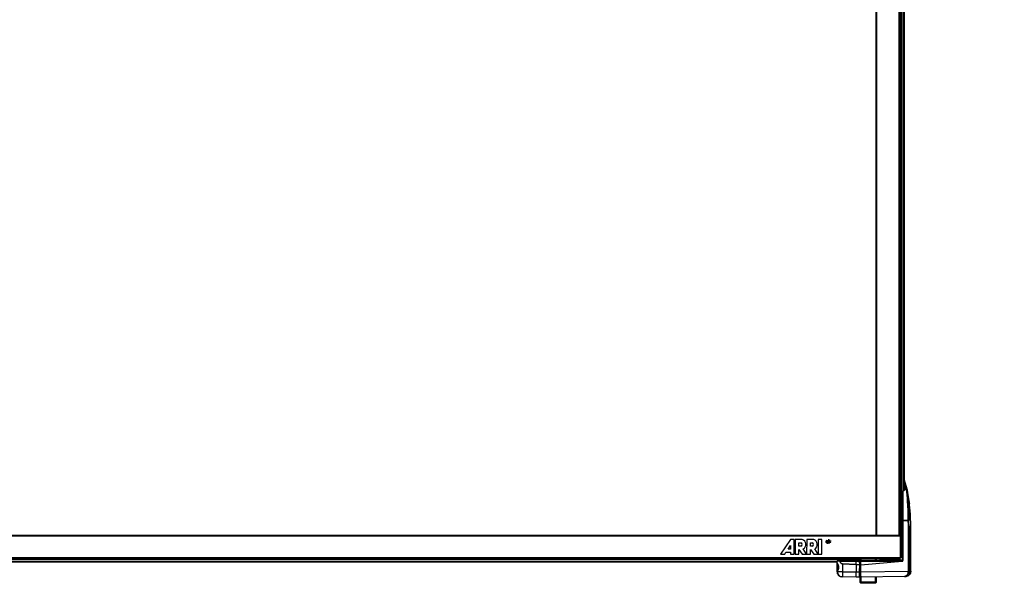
# Model space of a CAD drawing. Header units: millimetres. Extents: x -380.3 to -282.2, y 263.5 to 326.7.
# Tile 10 of 11: x -331.2 to -282.2, y 263.5 to 291.6. Entities that reach past the tile are written whole.
import ezdxf

# ---------------------------------------------------------------- set-up
doc = ezdxf.new("R2010")
doc.units = ezdxf.units.MM

# ---------------------------------------------------------------- blocks, each defined once
blk = doc.blocks.new('Abdeckung-1__1', base_point=(-4358.13, 3957.47))
at = {"color": 7, "linetype": 'Continuous'}
for p, q in [((-4341.13, 3970.97), (-4341.13, 3970.52)), ((-4341.13, 3970.52), (-4341.13, 3969.21)), ((-4358.13, 3968.16), (-4358.13, 3969.43)), ((-4358.13, 3968.6), (-4358.13, 3968.97)), ((-4358.03, 3967.83), (-4358.13, 3968.16)), ((-4358.13, 3961.78), (-4358.13, 3968.16)), ((-4358.13, 3968.16), (-4358.03, 3967.83)), ((-4357.96, 3967.6), (-4358.03, 3967.83)), ((-4357.83, 3967.09), (-4357.96, 3967.6)), ((-4357.92, 3962.43), (-4357.57, 3963.09)), ((-4357.83, 3969.73), (-4356.25, 3969.75)), ((-4357.63, 3966.99), (-4357.83, 3967.09)), ((-4357.35, 3966.29), (-4357.63, 3966.99)), ((-4357.57, 3963.09), (-4357.55, 3963.31)), ((-4357.55, 3963.31), (-4357.27, 3963.89)), ((-4357.27, 3966.05), (-4357.35, 3966.29)), ((-4357.17, 3964.97), (-4357.27, 3966.05)), ((-4357.27, 3963.89), (-4357.17, 3964.97)), ((-4356.25, 3969.75), (-4344.13, 3969.97)), ((-4344.13, 3969.97), (-4341.42, 3969.92)), ((-4344.13, 3967.07), (-4344.13, 3969.46)), ((-4341.13, 3969.62), (-4341.13, 3969.21)), ((-4341.13, 3969.21), (-4341.13, 3966.74)), ((-4341.13, 3969.21), (-4340.53, 3969.15)), ((-4341.13, 3966.74), (-4341.13, 3961.52)), ((-4357.98, 3962.23), (-4358.13, 3961.78)), ((-4358.13, 3961.78), (-4358.05, 3962.08)), ((-4358.13, 3961.65), (-4358.13, 3961.78)), ((-4358.07, 3960.97), (-4358.11, 3961.42)), ((-4357.98, 3960.59), (-4358.07, 3960.97)), ((-4358.05, 3962.08), (-4357.98, 3962.23)), ((-4357.86, 3960.13), (-4357.98, 3960.59)), ((-4357.78, 3959.94), (-4357.86, 3960.13)), ((-4357.58, 3959.53), (-4357.78, 3959.94)), ((-4357.02, 3958.89), (-4357.58, 3959.53)), ((-4357.02, 3958.89), (-4357.35, 3959.3)), ((-4356.58, 3958.51), (-4357.02, 3958.89)), ((-4356.41, 3958.36), (-4356.58, 3958.51)), ((-4356.07, 3958.1), (-4356.41, 3958.36)), ((-4355.91, 3958.07), (-4356.41, 3958.36)), ((-4355.7, 3957.92), (-4355.91, 3958.07)), ((-4355.33, 3957.82), (-4355.7, 3957.92)), ((-4354.73, 3957.71), (-4355.33, 3957.82)), ((-4354.5, 3957.66), (-4354.97, 3957.71)), ((-4354.35, 3957.65), (-4354.5, 3957.66)), ((-4354.21, 3957.75), (-4354.35, 3957.65)), ((-4344.13, 3957.47), (-4354.21, 3957.75)), ((-4344.13, 3957.47), (-4344.13, 3961.47)), ((-4341.42, 3957.52), (-4344.13, 3957.47)), ((-4341.13, 3961.52), (-4341.13, 3957.82)), ((-4341.13, 3958.31), (-4340.53, 3958.36))]:
    blk.add_line(p, q, dxfattribs=at)
at = {"color": 1, "linetype": 'Continuous'}
for p, q in [((-4356.39, 3969.46), (-4358.13, 3969.43)), ((-4358.03, 3967.83), (-4357.78, 3967.3)), ((-4357.78, 3967.3), (-4357.83, 3967.09)), ((-4357.83, 3967.09), (-4357.83, 3962.85)), ((-4357.78, 3967.3), (-4357.63, 3966.99)), ((-4357.63, 3962.95), (-4357.78, 3962.64)), ((-4357.63, 3966.99), (-4357.57, 3966.85)), ((-4357.57, 3963.09), (-4357.63, 3962.95)), ((-4357.57, 3966.85), (-4357.35, 3966.29)), ((-4357.35, 3963.65), (-4357.57, 3963.09)), ((-4357.35, 3966.29), (-4357.27, 3966.05)), ((-4357.27, 3963.89), (-4357.35, 3963.65)), ((-4357.27, 3966.05), (-4357.19, 3965.7)), ((-4357.18, 3964.29), (-4357.27, 3963.89)), ((-4357.19, 3965.7), (-4357.18, 3964.29)), ((-4356.13, 3968.93), (-4356.39, 3969.46)), ((-4355.01, 3969.5), (-4356.22, 3969.49)), ((-4356.22, 3969.49), (-4344.13, 3969.46)), ((-4356.22, 3969.49), (-4355.73, 3968.59)), ((-4355.73, 3968.59), (-4356.13, 3968.93)), ((-4354.82, 3967.51), (-4355.73, 3968.59)), ((-4355.73, 3968.59), (-4354.46, 3967.47)), ((-4344.13, 3969.68), (-4355.01, 3969.5)), ((-4354.46, 3967.47), (-4354.82, 3967.51)), ((-4354.19, 3967.43), (-4354.46, 3967.47)), ((-4354.46, 3967.47), (-4354.19, 3967.43)), ((-4354.19, 3967.43), (-4354.2, 3961.65)), ((-4354.19, 3967.43), (-4344.13, 3967.07)), ((-4344.13, 3967.07), (-4354.19, 3967.43)), ((-4341.41, 3969.63), (-4344.13, 3969.68)), ((-4344.13, 3969.46), (-4341.41, 3969.41)), ((-4344.13, 3967.07), (-4341.3, 3966.82)), ((-4341.3, 3966.82), (-4344.13, 3967.07)), ((-4344.13, 3967.07), (-4344.13, 3961.47)), ((-4341.42, 3961.52), (-4341.3, 3966.82)), ((-4341.41, 3969.41), (-4341.41, 3969.63)), ((-4341.3, 3966.82), (-4341.41, 3969.41)), ((-4341.13, 3966.74), (-4341.3, 3966.82)), ((-4340.53, 3965.67), (-4341.13, 3965.72)), ((-4358.13, 3961.65), (-4358.07, 3960.97)), ((-4354.2, 3961.65), (-4358.13, 3961.65)), ((-4357.78, 3962.64), (-4357.98, 3962.23)), ((-4357.83, 3962.85), (-4357.78, 3962.64)), ((-4354.2, 3961.65), (-4344.13, 3961.47)), ((-4344.13, 3961.47), (-4341.42, 3961.52)), ((-4341.42, 3958.17), (-4341.42, 3961.52)), ((-4341.13, 3961.52), (-4341.42, 3961.52)), ((-4341.42, 3957.52), (-4341.42, 3958.17)), ((-4340.53, 3961.53), (-4341.13, 3961.52))]:
    blk.add_line(p, q, dxfattribs=at)
at = {"color": 7, "linetype": 'Continuous'}
for centre, radius, start, end in [((-4357.83, 3969.43), 0.3, 91, 180), ((-4341.41, 3969.63), 0.288, 357.70624, 91.29376), ((-4354.21, 3961.66), 3.91, 180.25302, 270.01248), ((-4341.43, 3957.82), 0.3, 271, 0)]:
    blk.add_arc(centre, radius, start, end, dxfattribs=at)
at = {"color": 1, "linetype": 'Continuous'}
for points in [[(-4356.25, 3969.75), (-4356.26, 3969.75), (-4356.31, 3969.68), (-4356.37, 3969.54), (-4356.39, 3969.46)], [(-4356.22, 3969.49), (-4356.36, 3969.57), (-4356.39, 3969.46)], [(-4356.22, 3969.49), (-4356.24, 3969.48), (-4356.39, 3969.46)], [(-4356.25, 3969.75), (-4356.23, 3969.62), (-4356.22, 3969.49)], [(-4341.41, 3969.63), (-4341.41, 3969.72), (-4341.42, 3969.85), (-4341.42, 3969.91), (-4341.42, 3969.92)], [(-4341.13, 3969.62), (-4341.13, 3969.62), (-4341.19, 3969.63), (-4341.33, 3969.63), (-4341.41, 3969.63)], [(-4341.21, 3969.39), (-4341.31, 3969.4), (-4341.41, 3969.41)], [(-4341.13, 3966.74), (-4341.14, 3966.74), (-4341.21, 3966.78), (-4341.29, 3966.81), (-4341.3, 3966.82)], [(-4354.2, 3961.65), (-4354.21, 3960.87), (-4354.22, 3960.12), (-4354.22, 3959.42), (-4354.23, 3958.82), (-4354.22, 3958.32), (-4354.22, 3957.95), (-4354.21, 3957.77), (-4354.21, 3957.75)]]:
    blk.add_spline(points, degree=3, dxfattribs=at)
at = {"color": 7, "linetype": 'Continuous'}
blk.add_spline([(-4344.13, 3969.68), (-4344.13, 3969.69), (-4344.13, 3969.82), (-4344.13, 3969.95), (-4344.13, 3969.97)], degree=3, dxfattribs=at)
blk = doc.blocks.new('Griff-1__2', base_point=(-4340.53, 3957.53))
at = {"color": 7, "linetype": 'Continuous'}
for p, q in [((-4308.13, 4030.19), (-4306, 4022.83)), ((-4309.13, 4022.06), (-4309.13, 3999.78)), ((-4308.67, 4022.29), (-4308.93, 4022.24)), ((-4308.67, 4022.29), (-4308.08, 4022.3)), ((-4307.82, 4022.34), (-4308.08, 4022.3)), ((-4308.04, 4026.84), (-4307.91, 4026.69)), ((-4307.91, 4026.69), (-4307.63, 4025.97)), ((-4307.63, 4023.19), (-4307.63, 4025.97)), ((-4307.63, 4022.51), (-4307.63, 4023.19)), ((-4305.86, 4022.05), (-4306, 4022.83)), ((-4305.86, 4022.05), (-4305.67, 4020.73)), ((-4305.86, 4022.05), (-4305.79, 4021.55)), ((-4305.67, 4020.73), (-4304.71, 4014.64)), ((-4304.71, 4014.64), (-4304.52, 4013.81)), ((-4304.52, 4013.81), (-4304.42, 4013.34)), ((-4304.42, 4013.34), (-4304.3, 4012.65)), ((-4304.37, 4013.06), (-4304.42, 4013.34)), ((-4304.3, 4012.65), (-4304.37, 4013.06)), ((-4304.23, 4012.23), (-4304.3, 4012.65)), ((-4304.2, 4012.1), (-4304.3, 4012.65)), ((-4304.18, 4011.92), (-4304.23, 4012.23)), ((-4304.1, 4011.38), (-4304.2, 4012.1)), ((-4304.1, 4011.38), (-4304.18, 4011.92)), ((-4303.86, 4009.34), (-4304.1, 4011.38)), ((-4303.67, 4007.21), (-4303.86, 4009.34)), ((-4303.5, 4004.29), (-4303.67, 4007.21)), ((-4309.13, 3999.78), (-4305.11, 3999.85)), ((-4305.11, 3999.85), (-4309.13, 3999.78)), ((-4309.13, 3999.78), (-4309.13, 3970.78)), ((-4303.37, 4001.39), (-4303.5, 4004.29)), ((-4303.3, 3998.39), (-4303.35, 4001.23)), ((-4303.28, 3995.27), (-4303.28, 3998.26)), ((-4303.28, 3962.11), (-4303.28, 3995.27)), ((-4340.53, 3969.98), (-4311.53, 3970.49)), ((-4322.63, 3970.97), (-4322.63, 3970.29)), ((-4311.53, 3970.49), (-4309.62, 3970.52)), ((-4309.41, 3971.97), (-4309.41, 3970.52)), ((-4309.13, 3970.78), (-4309.13, 3971.02)), ((-4309.13, 3970.78), (-4309.13, 3969.99)), ((-4340.53, 3969.84), (-4340.53, 3969.98)), ((-4340.53, 3969.41), (-4340.53, 3969.84)), ((-4340.53, 3966.78), (-4309.58, 3969.49)), ((-4340.53, 3966.78), (-4340.53, 3969.41)), ((-4340.53, 3961.53), (-4340.53, 3966.78)), ((-4340.53, 3957.53), (-4340.53, 3961.53)), ((-4308.01, 3958.1), (-4340.53, 3957.53)), ((-4307.34, 3958.19), (-4308.01, 3958.1)), ((-4308.01, 3958.1), (-4307.49, 3958.17)), ((-4307.2, 3958.11), (-4308.01, 3958.1)), ((-4306.59, 3958.17), (-4307.2, 3958.11)), ((-4307.2, 3958.11), (-4306.59, 3958.17)), ((-4305.7, 3958.44), (-4306.44, 3958.2)), ((-4305.05, 3958.79), (-4305.7, 3958.44)), ((-4304.34, 3959.39), (-4305.05, 3958.79)), ((-4303.57, 3960.61), (-4304.34, 3959.39)), ((-4303.52, 3960.75), (-4303.57, 3960.61)), ((-4303.28, 3962.11), (-4303.52, 3960.75))]:
    blk.add_line(p, q, dxfattribs=at)
at = {"color": 1, "linetype": 'Continuous'}
for p, q in [((-4306.48, 4023.17), (-4308.13, 4028.89)), ((-4307.63, 4023.19), (-4306.48, 4023.17)), ((-4306.35, 4022.43), (-4306.48, 4023.17)), ((-4306.27, 4023.13), (-4306.48, 4023.17)), ((-4306.22, 4021.57), (-4306.35, 4022.43)), ((-4306, 4022.83), (-4305.86, 4022.05)), ((-4306.1, 4020.6), (-4306.22, 4021.57)), ((-4305.98, 4019.51), (-4306.1, 4020.6)), ((-4305.87, 4018.31), (-4305.98, 4019.51)), ((-4305.76, 4017.01), (-4305.87, 4018.31)), ((-4305.79, 4021.55), (-4305.74, 4021.21)), ((-4305.6, 4014.6), (-4305.76, 4017.01)), ((-4305.74, 4021.21), (-4305.61, 4020.25)), ((-4305.61, 4020.25), (-4305.5, 4019.17)), ((-4305.41, 4010.91), (-4305.6, 4014.6)), ((-4305.5, 4019.17), (-4305.38, 4017.99)), ((-4305.38, 4017.99), (-4305.28, 4016.71)), ((-4305.28, 4016.71), (-4305.18, 4015.34)), ((-4305.18, 4015.34), (-4305, 4012.33)), ((-4305.27, 4007.43), (-4305.41, 4010.91)), ((-4305.18, 4004.16), (-4305.27, 4007.43)), ((-4305, 4012.33), (-4304.89, 4010.03)), ((-4304.89, 4010.03), (-4304.79, 4007.26)), ((-4304.79, 4007.26), (-4304.69, 4003.61)), ((-4303.91, 4009.76), (-4304.1, 4011.38)), ((-4303.86, 4009.34), (-4303.91, 4009.76)), ((-4303.66, 4006.93), (-4303.86, 4009.34)), ((-4305.11, 3999.85), (-4305.18, 4004.16)), ((-4304.69, 4003.61), (-4304.63, 3999.79)), ((-4303.5, 4004.29), (-4303.66, 4006.93)), ((-4303.47, 4003.72), (-4303.5, 4004.29)), ((-4303.37, 4001.39), (-4303.47, 4003.72)), ((-4303.3, 3998.39), (-4303.37, 4001.39)), ((-4304.55, 3995.27), (-4305.04, 3995.27)), ((-4305.04, 3962.15), (-4305.04, 3995.27)), ((-4303.28, 3995.27), (-4304.55, 3995.27)), ((-4304.55, 3995.27), (-4304.55, 3962.15)), ((-4303.28, 3995.27), (-4303.3, 3998.39)), ((-4303.28, 3962.11), (-4303.28, 3995.27)), ((-4309.31, 3970.27), (-4309.45, 3970.38)), ((-4311.52, 3969.99), (-4340.53, 3969.41)), ((-4340.53, 3969.41), (-4309.58, 3969.49)), ((-4309.13, 3969.99), (-4311.52, 3969.99)), ((-4311.52, 3969.99), (-4309.13, 3969.99)), ((-4340.53, 3961.53), (-4305.04, 3962.15)), ((-4307.34, 3958.19), (-4307.18, 3958.27)), ((-4307.05, 3958.27), (-4307.34, 3958.19)), ((-4307.18, 3958.27), (-4306.87, 3958.42)), ((-4306.68, 3958.42), (-4307.05, 3958.27)), ((-4306.87, 3958.42), (-4306.5, 3958.66)), ((-4306.31, 3958.63), (-4306.68, 3958.42)), ((-4306.59, 3958.17), (-4306.44, 3958.2)), ((-4306.44, 3958.2), (-4306.12, 3958.29)), ((-4306.35, 3958.79), (-4305.9, 3959.28)), ((-4306.08, 3958.79), (-4306.31, 3958.63)), ((-4306.12, 3958.29), (-4305.7, 3958.44)), ((-4305.56, 3959.29), (-4306.08, 3958.79)), ((-4305.9, 3959.28), (-4305.7, 3959.57)), ((-4305.7, 3959.57), (-4305.53, 3959.89)), ((-4305.7, 3958.44), (-4305.28, 3958.65)), ((-4305.37, 3959.52), (-4305.56, 3959.29)), ((-4305.53, 3959.89), (-4305.3, 3960.45)), ((-4305.11, 3959.93), (-4305.37, 3959.52)), ((-4305.3, 3960.45), (-4305.2, 3960.79)), ((-4305.28, 3958.65), (-4305.05, 3958.79)), ((-4305.2, 3960.79), (-4305.1, 3961.27)), ((-4304.81, 3960.58), (-4305.11, 3959.93)), ((-4305.1, 3961.27), (-4305.04, 3962.15)), ((-4305.05, 3958.79), (-4304.21, 3959.54)), ((-4304.55, 3962.15), (-4305.04, 3962.15)), ((-4304.76, 3960.73), (-4304.81, 3960.58)), ((-4304.61, 3961.32), (-4304.76, 3960.73)), ((-4304.55, 3962.15), (-4304.61, 3961.32)), ((-4304.55, 3962.15), (-4303.28, 3962.11)), ((-4304.21, 3959.54), (-4303.91, 3959.95)), ((-4303.91, 3959.95), (-4303.57, 3960.61)), ((-4303.57, 3960.61), (-4303.52, 3960.75)), ((-4303.52, 3960.75), (-4303.43, 3961.02)), ((-4303.43, 3961.02), (-4303.28, 3962.11))]:
    blk.add_line(p, q, dxfattribs=at)
at = {"color": 7, "linetype": 'Continuous'}
blk.add_arc((-4309.63, 3971.02), 0.501, 271.11684, 359.88316, dxfattribs=at)
at = {"color": 1, "linetype": 'Continuous'}
for points in [[(-4306, 4022.83), (-4306.06, 4022.93), (-4306.18, 4023.07), (-4306.28, 4023.13), (-4306.48, 4023.17)], [(-4306.09, 4023.01), (-4306.18, 4023.07), (-4306.27, 4023.13)], [(-4306, 4022.83), (-4306.05, 4022.92), (-4306.09, 4023.01)], [(-4305.11, 3999.85), (-4304.98, 3999.84), (-4304.75, 3999.82), (-4304.64, 3999.79), (-4304.63, 3999.79)], [(-4305.04, 3995.27), (-4305.06, 3997.53), (-4305.11, 3999.85)], [(-4304.63, 3999.79), (-4304.64, 3999.79), (-4304.75, 3999.82), (-4304.89, 3999.84), (-4305.11, 3999.85)], [(-4304.55, 3995.27), (-4304.57, 3997.53), (-4304.63, 3999.79)], [(-4311.53, 3970.34), (-4311.53, 3970.33), (-4311.53, 3970.23), (-4311.52, 3970.07), (-4311.52, 3969.99)], [(-4309.41, 3970.52), (-4309.4, 3970.53), (-4309.32, 3970.55), (-4309.23, 3970.59), (-4309.13, 3970.78)], [(-4309.58, 3969.49), (-4309.49, 3969.51), (-4309.35, 3969.57), (-4309.28, 3969.62), (-4309.21, 3969.72), (-4309.15, 3969.83), (-4309.13, 3969.99)], [(-4305.04, 3962.15), (-4304.9, 3962.12), (-4304.68, 3962.12), (-4304.57, 3962.15), (-4304.55, 3962.15)]]:
    blk.add_spline(points, degree=3, dxfattribs=at)
blk = doc.blocks.new('Etikett-ARRI-klein__10', base_point=(-4404.13, 3972.72))
at = {"color": 7, "linetype": 'Continuous'}
for p, q in [((-4393.07, 3985.68), (-4400.63, 3974.7)), ((-4390.34, 3985.68), (-4393.07, 3985.68)), ((-4390.34, 3974.7), (-4390.34, 3985.68)), ((-4384.29, 3985.68), (-4389.54, 3985.68)), ((-4389.54, 3985.68), (-4389.54, 3974.7)), ((-4380.97, 3985.68), (-4381.01, 3974.7)), ((-4375.72, 3985.68), (-4380.97, 3985.68)), ((-4369.62, 3985.63), (-4372.4, 3985.63)), ((-4372.4, 3985.63), (-4372.4, 3974.7)), ((-4369.62, 3974.7), (-4369.62, 3985.63)), ((-4365.89, 3983.35), (-4365.89, 3985.18)), ((-4365.68, 3985.26), (-4365.57, 3983.04)), ((-4365.42, 3984.25), (-4365.42, 3985.26)), ((-4365.13, 3984.77), (-4365.12, 3985)), ((-4364.88, 3985.08), (-4364.86, 3984.94)), ((-4364.74, 3985.26), (-4364.74, 3983.2)), ((-4364.61, 3985.56), (-4364.34, 3985.5)), ((-4364.5, 3984.25), (-4364.5, 3985.17)), ((-4363.94, 3985.35), (-4363.72, 3985.23)), ((-4394.73, 3978.57), (-4392.97, 3981.24)), ((-4392.97, 3978.57), (-4394.73, 3978.57)), ((-4392.97, 3981.24), (-4392.97, 3978.57)), ((-4386.76, 3983.21), (-4385.32, 3983.21)), ((-4386.76, 3980.74), (-4386.76, 3983.21)), ((-4385.32, 3980.74), (-4386.76, 3980.74)), ((-4386.71, 3974.7), (-4386.71, 3978.12)), ((-4386.71, 3978.12), (-4384.29, 3974.7)), ((-4381.01, 3974.7), (-4383.49, 3978.62)), ((-4378.2, 3980.74), (-4378.2, 3983.21)), ((-4378.2, 3983.21), (-4376.75, 3983.21)), ((-4376.75, 3980.74), (-4378.2, 3980.74)), ((-4378.14, 3978.12), (-4375.72, 3974.7)), ((-4378.14, 3974.7), (-4378.14, 3978.12)), ((-4372.4, 3974.7), (-4374.92, 3978.62)), ((-4366.96, 3984.5), (-4366.99, 3984.35)), ((-4366.16, 3984.16), (-4366.4, 3984.16)), ((-4366.4, 3984.16), (-4366.16, 3984.16)), ((-4366.17, 3984.86), (-4366.16, 3984.16)), ((-4366.16, 3984.16), (-4366.11, 3983.56)), ((-4365.41, 3983.01), (-4365.42, 3984.11)), ((-4365.14, 3984.56), (-4365.13, 3984.77)), ((-4364.9, 3983.4), (-4364.94, 3983.94)), ((-4364.34, 3982.89), (-4364.61, 3982.84)), ((-4364.5, 3983.26), (-4364.5, 3984.12)), ((-4364.26, 3983.41), (-4364.26, 3984)), ((-4364, 3983.61), (-4364.02, 3983.96)), ((-4364, 3983.61), (-4363.94, 3983.43)), ((-4363.71, 3983.05), (-4363.86, 3982.97)), ((-4363.86, 3982.97), (-4363.71, 3983.05)), ((-4363.78, 3984.84), (-4363.78, 3983.53)), ((-4363.57, 3983.55), (-4363.57, 3984.77)), ((-4363.33, 3983.54), (-4363.44, 3983.26)), ((-4363.22, 3983.72), (-4363.33, 3983.54)), ((-4363.22, 3984.9), (-4363.25, 3984.74)), ((-4363.1, 3984.71), (-4363.22, 3984.9)), ((-4363.17, 3983.85), (-4363.22, 3983.72)), ((-4363.1, 3984.71), (-4363.17, 3984.54)), ((-4363.02, 3984.5), (-4363.1, 3984.71)), ((-4362.99, 3984.35), (-4363.02, 3984.5)), ((-4400.63, 3974.7), (-4397.4, 3974.7)), ((-4397.4, 3974.7), (-4396.44, 3976.2)), ((-4396.44, 3976.2), (-4393.02, 3976.2)), ((-4393.02, 3976.2), (-4393.02, 3974.7)), ((-4393.02, 3974.7), (-4390.34, 3974.7)), ((-4389.54, 3974.7), (-4386.71, 3974.7)), ((-4384.29, 3974.7), (-4381.01, 3974.7)), ((-4381.01, 3974.7), (-4378.14, 3974.7)), ((-4375.72, 3974.7), (-4372.4, 3974.7)), ((-4372.4, 3974.7), (-4369.62, 3974.7))]:
    blk.add_line(p, q, dxfattribs=at)
for points in [[(-4364.23, 3985.17, 1), (-4364.52, 3985.13, 1)], [(-4365.57, 3983.04, 1), (-4365.48, 3983.52, 1)], [(-4364.35, 3984.25, 1), (-4364.59, 3984.62, 1)]]:
    blk.add_lwpolyline(points, format="xyb", close=True, dxfattribs=at)
for centre, radius, start, end in [((-4385.46, 3981.97), 3.89, 300.46947, 72.56717), ((-4376.89, 3981.97), 3.89, 300.46947, 72.56717), ((-4363.97, 3983.37), 2.72, 143.26709, 163.45551), ((-4365.86, 3984.86), 0.32, 94.87859, 154.92384), ((-4364.92, 3982.85), 2.56, 80.79225, 87.38586), ((-4364.69, 3984.33), 1.07, 66.5786, 80.26392), ((-4364.6, 3984.73), 0.665, 17.80539, 59.79638), ((-4365.86, 3984.84), 1.67, 358.17248, 11.5744), ((-4364.79, 3984.73), 0.85, 355.42166, 13.97007), ((-4385.68, 3981.97), 1.29, 286.16424, 73.83576), ((-4377.11, 3981.97), 1.29, 286.16424, 73.83576), ((-4366.09, 3983.92), 0.536, 155.49936, 236.46744), ((-4365.98, 3984.39), 0.642, 202.34851, 223.40038), ((-4365.23, 3984.05), 1.23, 153.85176, 167.70231), ((-4366.45, 3983.7), 0.232, 285.57824, 9.225), ((-4363.27, 3982.96), 3.47, 146.80316, 151.99157), ((-4365.53, 3984.18), 1.09, 239.2547, 247.37516), ((-4365.33, 3983.91), 0.903, 254.65169, 265.33516), ((-4365.35, 3984.4), 0.172, 243.9561, 319.13785), ((-4365.32, 3984.9), 0.616, 279.98072, 302.5413), ((-4365.81, 3983.47), 1.01, 37.87633, 54.16292), ((-4369.22, 3983.55), 4.03, 1.30757, 7.41854), ((-4376.57, 3982.93), 11.4, 1.08932, 3.55378), ((-4364.85, 3983.36), 0.383, 212.71466, 244.87217), ((-4365.31, 3983.85), 0.385, 12.79368, 38.06403), ((-4365.33, 3983.36), 0.473, 312.83975, 346.81968), ((-4365.04, 3983.3), 0.176, 343.39332, 35.22175), ((-4365.33, 3984.82), 1.14, 330.14542, 358.28623), ((-4364.31, 3984.02), 0.236, 26.23662, 99.13073), ((-4364.48, 3984.41), 0.477, 322.54912, 2.46968), ((-4364.24, 3983.96), 0.219, 0.33494, 47.97464), ((-4364.57, 3984.69), 0.623, 335.42331, 357.18488)]:
    blk.add_arc(centre, radius, start, end, dxfattribs=at)
blk = doc.blocks.new('Diffusor-Rahmen-unten__11', base_point=(-5626.13, 3970.97))
at = {"color": 1, "linetype": 'Continuous'}
for p, q in [((-5626.13, 3988.47), (-4311.13, 3988.47)), ((-4311.13, 3971.97), (-5626.13, 3971.97))]:
    blk.add_line(p, q, dxfattribs=at)
at = {"color": 7, "linetype": 'Continuous'}
for p, q in [((-5608.13, 3988.97), (-4329.13, 3988.97)), ((-4311.28, 3988.97), (-4311.13, 3988.97)), ((-4311.13, 3988.47), (-4311.13, 3988.97)), ((-4311.13, 3988.47), (-4311.13, 3971.97)), ((-4311.13, 3970.97), (-5626.13, 3970.97)), ((-4311.13, 3970.97), (-4311.13, 3971.97))]:
    blk.add_line(p, q, dxfattribs=at)
blk = doc.blocks.new('Diffusor-Rahmen-seitlich__13', base_point=(-4329.13, 3988.97))
at = {"color": 7, "linetype": 'Continuous'}
for p, q in [((-4328.63, 4861.97), (-4329.13, 4861.97)), ((-4329.13, 3988.97), (-4329.13, 4861.97)), ((-4312.13, 4861.97), (-4328.63, 4861.97)), ((-4311.13, 4861.97), (-4312.13, 4861.97)), ((-4311.13, 4861.97), (-4311.13, 3988.97)), ((-4328.63, 3988.97), (-4329.13, 3988.97)), ((-4328.63, 3988.97), (-4312.13, 3988.97)), ((-4311.42, 3988.97), (-4312.13, 3988.97)), ((-4311.28, 3988.97), (-4311.42, 3988.97))]:
    blk.add_line(p, q, dxfattribs=at)
at = {"color": 1, "linetype": 'Continuous'}
for p, q in [((-4328.63, 3988.97), (-4328.63, 4861.97)), ((-4312.13, 4861.97), (-4312.13, 3988.97))]:
    blk.add_line(p, q, dxfattribs=at)
blk = doc.blocks.new('Standard-Diffusor-kpl___27', base_point=(-5626.13, 3970.97))
for name, p in [('Diffusor-Rahmen-seitlich__13', (-4329.13, 3988.97)), ('Diffusor-Rahmen-unten__11', (-5626.13, 3970.97)), ('Etikett-ARRI-klein__10', (-4404.13, 3972.72))]:
    blk.add_blockref(name, p)
blk = doc.blocks.new('Gehaeuseprofil_2__30', base_point=(-5595.13, 3968.97))
at = {"color": 7, "linetype": 'Continuous'}
for p, q in [((-5595.13, 3970.97), (-4342.13, 3970.97)), ((-4342.13, 3970.67), (-4342.13, 3970.97)), ((-4342.13, 3969.94), (-4342.13, 3970.67)), ((-5579.13, 3968.97), (-4358.13, 3968.97))]:
    blk.add_line(p, q, dxfattribs=at)
at = {"color": 1, "linetype": 'Continuous'}
for p, q in [((-5595.13, 3970.67), (-4342.13, 3970.67)), ((-5579.13, 3969.27), (-4358.13, 3969.27))]:
    blk.add_line(p, q, dxfattribs=at)
blk = doc.blocks.new('Aufhaengung__31', base_point=(-4326.13, 3970.12))
at = {"color": 7, "linetype": 'Continuous'}
for p, q in [((-4326.13, 4880.97), (-4326.13, 4882.83)), ((-4326.13, 3971.09), (-4326.13, 3970.12))]:
    blk.add_line(p, q, dxfattribs=at)
blk = doc.blocks.new('Aufhaengung-geschw___32', base_point=(-4326.13, 3970.12))
blk.add_blockref('Aufhaengung__31', (-4326.13, 3970.12))
blk = doc.blocks.new('Seitenprofil__33', base_point=(-4329.13, 3971.97))
at = {"color": 7, "linetype": 'Continuous'}
for p, q in [((-4328.83, 4880.97), (-4329.13, 4880.97)), ((-4329.13, 4880.97), (-4329.13, 4879.97)), ((-4328.83, 4880.97), (-4310.43, 4880.97)), ((-4310.13, 4880.97), (-4310.43, 4880.97)), ((-4310.13, 3971.97), (-4310.13, 4880.97)), ((-4309.83, 4880.97), (-4310.13, 4880.97)), ((-4309.83, 4880.97), (-4309.13, 4880.97)), ((-4308.13, 4830.64), (-4308.13, 4022.3)), ((-4310.43, 3971.97), (-4311.13, 3971.97)), ((-4310.13, 3971.97), (-4310.43, 3971.97)), ((-4309.83, 3971.97), (-4310.13, 3971.97)), ((-4309.13, 3971.97), (-4309.83, 3971.97))]:
    blk.add_line(p, q, dxfattribs=at)
at = {"color": 1, "linetype": 'Continuous'}
for p, q in [((-4328.83, 4880.97), (-4328.83, 4879.97)), ((-4310.43, 3971.97), (-4310.43, 4880.97)), ((-4309.83, 4880.97), (-4309.83, 3971.97)), ((-4308.43, 4022.29), (-4308.43, 4830.65))]:
    blk.add_line(p, q, dxfattribs=at)
blk = doc.blocks.new('Fuss-unten__34', base_point=(-4341.13, 3952.97))
at = {"color": 7, "linetype": 'Continuous'}
for p, q in [((-4341.13, 3970.47), (-4340.63, 3970.97)), ((-4341.13, 3970.47), (-4341.13, 3970.91)), ((-4341.13, 3969.97), (-4341.13, 3970.47)), ((-4340.63, 3970.97), (-4340.63, 3969.97)), ((-4329.63, 3970.97), (-4329.13, 3970.47)), ((-4329.63, 3970.35), (-4329.63, 3970.97)), ((-4329.63, 3970.17), (-4329.63, 3970.35)), ((-4329.13, 3970.91), (-4329.13, 3970.47)), ((-4329.13, 3970.47), (-4329.13, 3970.16)), ((-4341.13, 3969.62), (-4341.13, 3969.97)), ((-4340.63, 3969.97), (-4340.63, 3969.16)), ((-4341.13, 3953.97), (-4341.13, 3957.82)), ((-4340.63, 3958.35), (-4340.63, 3953.97)), ((-4329.63, 3953.97), (-4329.63, 3957.72)), ((-4329.13, 3957.73), (-4329.13, 3953.97)), ((-4341.13, 3953.47), (-4341.13, 3953.97)), ((-4341.13, 3953.47), (-4340.63, 3952.97)), ((-4340.63, 3953.97), (-4340.63, 3952.97)), ((-4329.63, 3952.97), (-4340.63, 3952.97)), ((-4329.63, 3952.97), (-4329.63, 3953.97)), ((-4329.63, 3952.97), (-4329.13, 3953.47)), ((-4329.13, 3953.97), (-4329.13, 3953.47))]:
    blk.add_line(p, q, dxfattribs=at)
at = {"color": 1, "linetype": 'Continuous'}
for p, q in [((-4341.13, 3969.97), (-4340.63, 3969.97)), ((-4341.13, 3953.97), (-4340.63, 3953.97)), ((-4340.63, 3953.97), (-4329.63, 3953.97)), ((-4329.63, 3953.97), (-4329.13, 3953.97))]:
    blk.add_line(p, q, dxfattribs=at)
blk = doc.blocks.new('Fuss-oben__35', base_point=(-4341.13, 4879.97))
at = {"color": 7, "linetype": 'Continuous'}
for p, q in [((-4340.63, 4899.97), (-4341.13, 4899.47)), ((-4340.63, 4896.97), (-4341.13, 4896.47)), ((-4341.13, 4896.47), (-4341.13, 4896.91)), ((-4340.63, 4899.97), (-4340.63, 4899.35)), ((-4340.63, 4899.97), (-4329.63, 4899.97)), ((-4340.63, 4896.97), (-4340.63, 4895.97)), ((-4340.63, 4896.97), (-4329.63, 4896.97)), ((-4329.13, 4899.47), (-4329.63, 4899.97)), ((-4329.63, 4899.35), (-4329.63, 4899.97)), ((-4329.13, 4896.47), (-4329.63, 4896.97)), ((-4329.63, 4895.97), (-4329.63, 4896.97)), ((-4329.13, 4896.91), (-4329.13, 4896.47)), ((-4341.13, 4895.97), (-4341.13, 4896.47)), ((-4341.13, 4895.12), (-4341.13, 4895.97)), ((-4340.63, 4895.97), (-4340.63, 4894.59)), ((-4329.63, 4895.22), (-4329.63, 4895.97)), ((-4329.13, 4896.47), (-4329.13, 4895.97)), ((-4329.13, 4895.97), (-4329.13, 4895.21)), ((-4341.13, 4882.97), (-4341.13, 4883.32)), ((-4341.13, 4882.47), (-4341.13, 4882.97)), ((-4341.13, 4880.97), (-4341.13, 4882.47)), ((-4341.13, 4882.47), (-4340.63, 4881.97)), ((-4340.63, 4883.78), (-4340.63, 4882.97)), ((-4340.63, 4882.97), (-4340.63, 4881.97)), ((-4340.63, 4881.97), (-4340.63, 4880.97)), ((-4329.63, 4881.97), (-4340.63, 4881.97)), ((-4329.63, 4882.59), (-4329.63, 4882.77)), ((-4329.63, 4881.97), (-4329.63, 4882.59)), ((-4329.63, 4881.97), (-4329.13, 4882.47)), ((-4329.63, 4880.97), (-4329.63, 4881.97)), ((-4329.13, 4882.78), (-4329.13, 4882.47)), ((-4329.13, 4882.47), (-4329.13, 4880.97)), ((-4341.13, 4879.97), (-4341.13, 4880.97)), ((-4340.63, 4880.97), (-4340.63, 4879.97)), ((-4329.63, 4879.97), (-4329.63, 4880.97)), ((-4329.13, 4880.97), (-4329.13, 4879.97))]:
    blk.add_line(p, q, dxfattribs=at)
at = {"color": 1, "linetype": 'Continuous'}
for p, q in [((-4340.63, 4895.97), (-4341.13, 4895.97)), ((-4329.63, 4895.97), (-4340.63, 4895.97)), ((-4329.13, 4895.97), (-4329.63, 4895.97)), ((-4341.13, 4882.97), (-4340.63, 4882.97)), ((-4341.13, 4880.97), (-4340.63, 4880.97)), ((-4338.13, 4880.97), (-4340.63, 4880.97)), ((-4329.63, 4880.97), (-4332.13, 4880.97)), ((-4329.63, 4880.97), (-4329.13, 4880.97))]:
    blk.add_line(p, q, dxfattribs=at)
blk = doc.blocks.new('Bolzen__36', base_point=(-4345.13, 4879.97))
at = {"color": 7, "linetype": 'Continuous'}
for p, q in [((-4345.13, 4898.97), (-4345.05, 4899.23)), ((-4345.13, 4897.47), (-4345.13, 4898.97)), ((-4345.05, 4897.21), (-4345.13, 4897.47)), ((-4345.05, 4899.23), (-4344.93, 4899.37)), ((-4344.93, 4897.07), (-4345.05, 4897.21)), ((-4344.93, 4899.37), (-4344.76, 4899.45)), ((-4344.76, 4896.99), (-4344.93, 4897.07)), ((-4344.76, 4899.45), (-4344.53, 4899.47)), ((-4344.63, 4896.97), (-4344.76, 4896.99)), ((-4341.35, 4896.97), (-4344.63, 4896.97)), ((-4344.53, 4899.47), (-4336.48, 4899.47)), ((-4340.63, 4896.97), (-4341.35, 4896.97)), ((-4336.48, 4899.47), (-4325.63, 4899.47)), ((-4328.91, 4896.97), (-4329.63, 4896.97)), ((-4325.72, 4896.97), (-4328.91, 4896.97)), ((-4325.49, 4896.99), (-4325.72, 4896.97)), ((-4325.63, 4899.47), (-4325.49, 4899.45)), ((-4325.49, 4899.45), (-4325.33, 4899.37)), ((-4325.33, 4897.07), (-4325.49, 4896.99)), ((-4325.33, 4899.37), (-4325.2, 4899.23)), ((-4325.2, 4897.21), (-4325.33, 4897.07)), ((-4325.2, 4899.23), (-4325.13, 4898.97)), ((-4325.13, 4897.47), (-4325.2, 4897.21)), ((-4325.13, 4898.97), (-4325.13, 4897.47)), ((-4334.91, 4881.97), (-4339.61, 4881.97)), ((-4338.56, 4881.97), (-4338.39, 4881.92)), ((-4338.39, 4881.92), (-4338.24, 4881.81)), ((-4330.71, 4881.97), (-4334.91, 4881.97)), ((-4331.85, 4881.92), (-4332, 4881.81)), ((-4331.67, 4881.97), (-4331.85, 4881.92)), ((-4338.24, 4881.81), (-4338.14, 4881.65)), ((-4338.14, 4881.65), (-4338.13, 4881.47)), ((-4338.13, 4881.47), (-4338.13, 4879.97)), ((-4332.09, 4881.65), (-4332.13, 4881.47)), ((-4332.13, 4881.47), (-4332.13, 4879.97)), ((-4332, 4881.81), (-4332.09, 4881.65))]:
    blk.add_line(p, q, dxfattribs=at)
at = {"color": 1, "linetype": 'Continuous'}
for p, q in [((-4335.13, 4898.97), (-4345.13, 4898.97)), ((-4345.13, 4897.47), (-4336.55, 4897.47)), ((-4336.55, 4897.47), (-4325.13, 4897.47)), ((-4325.13, 4898.97), (-4335.13, 4898.97)), ((-4335.88, 4881.47), (-4338.13, 4881.47)), ((-4332.13, 4881.47), (-4335.88, 4881.47))]:
    blk.add_line(p, q, dxfattribs=at)
blk = doc.blocks.new('Fuss-oben-montiert__37', base_point=(-4345.13, 4879.97))
for name, p in [('Bolzen__36', (-4345.13, 4879.97)), ('Fuss-oben__35', (-4341.13, 4879.97))]:
    blk.add_blockref(name, p)
blk = doc.blocks.new('Zylinderschraube-ISO14580-DIN7984-M6x10-UKVZ-TX30-A2K_8__38', base_point=(-4326.03, 4881.05))
at = {"color": 7, "linetype": 'Continuous'}
for p, q in [((-4326.03, 4881.57), (-4326.03, 4882.73)), ((-4326.03, 4881.05), (-4326.03, 4881.37))]:
    blk.add_line(p, q, dxfattribs=at)
at = {"color": 1, "linetype": 'Continuous'}
blk.add_line((-4326.03, 4881.37), (-4326.03, 4881.57), dxfattribs=at)
blk = doc.blocks.new('Zylinderschraube-ISO14580-DIN7984-M6x10-UKVZ-TX30-A2K_5__39', base_point=(-4326.03, 3970.21))
at = {"color": 7, "linetype": 'Continuous'}
blk.add_line((-4326.03, 3970.21), (-4326.03, 3971.05), dxfattribs=at)
blk = doc.blocks.new('Zylinderschraube-DIN912-M8x20-P-P2R_3__40', base_point=(-4283.13, 4397.47))
at = {"color": 7, "linetype": 'Continuous'}
for p, q in [((-4283.13, 4407.97), (-4282.13, 4407.97)), ((-4269.33, 4410.47), (-4276.53, 4410.47)), ((-4269.33, 4410.47), (-4268.53, 4409.67)), ((-4269.33, 4403.97), (-4269.33, 4410.47)), ((-4268.53, 4403.97), (-4268.53, 4409.67)), ((-4283.13, 4399.97), (-4282.13, 4399.97)), ((-4269.33, 4397.47), (-4276.53, 4397.47)), ((-4269.33, 4397.47), (-4269.33, 4403.97)), ((-4269.33, 4397.47), (-4268.53, 4398.27)), ((-4268.53, 4398.27), (-4268.53, 4403.97))]:
    blk.add_line(p, q, dxfattribs=at)
blk = doc.blocks.new('Zylinderschraube-DIN912-M8x20-P-P2R__41', base_point=(-4283.13, 4442.47))
at = {"color": 7, "linetype": 'Continuous'}
for p, q in [((-4283.13, 4452.97), (-4282.13, 4452.97)), ((-4269.33, 4455.47), (-4276.53, 4455.47)), ((-4276.53, 4448.97), (-4276.53, 4455.47)), ((-4276.53, 4442.47), (-4276.53, 4448.97)), ((-4269.33, 4455.47), (-4268.53, 4454.67)), ((-4269.33, 4448.97), (-4269.33, 4455.47)), ((-4269.33, 4442.47), (-4269.33, 4448.97)), ((-4268.53, 4448.97), (-4268.53, 4454.67)), ((-4268.53, 4443.27), (-4268.53, 4448.97)), ((-4283.13, 4444.97), (-4282.13, 4444.97)), ((-4269.33, 4442.47), (-4276.53, 4442.47)), ((-4269.33, 4442.47), (-4268.53, 4443.27))]:
    blk.add_line(p, q, dxfattribs=at)
blk = doc.blocks.new('Buegelauge__42', base_point=(-4304.13, 4383.47))
at = {"color": 7, "linetype": 'Continuous'}
for p, q in [((-4304.13, 4469.47), (-4300.13, 4469.47)), ((-4304.13, 4469.47), (-4304.13, 4469.06)), ((-4300.13, 4469.06), (-4304.13, 4469.06)), ((-4304.13, 4469.06), (-4304.13, 4383.89)), ((-4296.13, 4469.47), (-4300.13, 4469.47)), ((-4300.13, 4469.47), (-4300.13, 4469.06)), ((-4300.13, 4469.06), (-4300.13, 4383.89)), ((-4296.13, 4469.47), (-4291.13, 4469.47)), ((-4283.13, 4469.47), (-4291.13, 4469.47)), ((-4283.13, 4469.47), (-4283.13, 4438.97)), ((-4283.13, 4413.97), (-4283.13, 4383.47)), ((-4304.13, 4383.89), (-4300.13, 4383.89)), ((-4304.13, 4383.89), (-4304.13, 4383.47)), ((-4304.13, 4383.47), (-4300.13, 4383.47)), ((-4300.13, 4383.89), (-4300.13, 4383.47)), ((-4296.13, 4383.47), (-4300.13, 4383.47)), ((-4296.13, 4383.47), (-4291.13, 4383.47)), ((-4283.13, 4383.47), (-4291.13, 4383.47))]:
    blk.add_line(p, q, dxfattribs=at)
at = {"color": 1, "linetype": 'Continuous'}
for p, q in [((-4304.13, 4469.06), (-4300.13, 4469.06)), ((-4296.13, 4441.47), (-4296.13, 4469.47)), ((-4291.13, 4469.47), (-4291.13, 4438.97)), ((-4296.13, 4383.47), (-4296.13, 4411.47)), ((-4291.13, 4413.97), (-4291.13, 4383.47)), ((-4304.13, 4383.89), (-4300.13, 4383.89))]:
    blk.add_line(p, q, dxfattribs=at)
blk = doc.blocks.new('Buegelscheibe__43', base_point=(-4305.63, 4383.97))
at = {"color": 7, "linetype": 'Continuous'}
for p, q in [((-4305.63, 4468.97), (-4304.13, 4468.97)), ((-4305.63, 4426.47), (-4305.63, 4468.97)), ((-4305.63, 4383.97), (-4305.63, 4426.47)), ((-4304.13, 4383.97), (-4305.63, 4383.97))]:
    blk.add_line(p, q, dxfattribs=at)
blk = doc.blocks.new('Buegellager-mont___44', base_point=(-4305.63, 4383.47))
for name, p in [('Buegelscheibe__43', (-4305.63, 4383.97)), ('Buegelauge__42', (-4304.13, 4383.47))]:
    blk.add_blockref(name, p)
blk = doc.blocks.new('Klemmhebel_L5_82737_0_2165-00-01-00-09__45', base_point=(-4300.13, 4411.47))
at = {"color": 7, "linetype": 'Continuous'}
for p, q in [((-4296.13, 4441.46), (-4300.13, 4441.47)), ((-4296.13, 4424.13), (-4296.13, 4441.46)), ((-4296.05, 4440.86), (-4295.72, 4440.1)), ((-4295.72, 4440.1), (-4295.16, 4439.5)), ((-4295.16, 4439.5), (-4294.44, 4439.11)), ((-4294.44, 4439.11), (-4293.63, 4438.97)), ((-4258.22, 4438.97), (-4293.63, 4438.97)), ((-4260.25, 4432.86), (-4259.96, 4434.43)), ((-4259.96, 4434.43), (-4259.9, 4434.7)), ((-4259.9, 4434.7), (-4259.46, 4436.24)), ((-4259.46, 4436.24), (-4259.34, 4436.57)), ((-4259.34, 4436.57), (-4258.95, 4437.48)), ((-4259.1, 4432.74), (-4258.78, 4433.76)), ((-4258.95, 4437.48), (-4258.81, 4437.76)), ((-4258.81, 4437.76), (-4258.39, 4438.37)), ((-4258.78, 4433.76), (-4258.63, 4434.15)), ((-4258.63, 4434.15), (-4258.35, 4434.69)), ((-4258.39, 4438.37), (-4257.94, 4438.78)), ((-4258.35, 4434.69), (-4257.98, 4435.17)), ((-4258.22, 4438.97), (-4257.36, 4438.97)), ((-4257.98, 4435.17), (-4257.36, 4435.47)), ((-4257.94, 4438.78), (-4257.81, 4438.86)), ((-4257.81, 4438.86), (-4257.36, 4438.97)), ((-4257.36, 4438.97), (-4257.21, 4438.96)), ((-4257.36, 4435.47), (-4253.63, 4435.47)), ((-4234.82, 4432.43), (-4257.21, 4438.96)), ((-4253.63, 4417.47), (-4253.63, 4435.47)), ((-4260.73, 4426.51), (-4260.72, 4427.49)), ((-4260.67, 4424.26), (-4260.73, 4426.51)), ((-4260.72, 4427.49), (-4260.67, 4428.66)), ((-4260.67, 4428.66), (-4260.51, 4430.85)), ((-4260.51, 4430.85), (-4260.47, 4431.22)), ((-4260.47, 4431.22), (-4260.25, 4432.86)), ((-4259.78, 4426.47), (-4259.77, 4427.4)), ((-4259.77, 4425.55), (-4259.78, 4426.47)), ((-4259.77, 4427.4), (-4259.71, 4428.71)), ((-4259.71, 4428.71), (-4259.67, 4429.25)), ((-4259.67, 4429.25), (-4259.47, 4430.87)), ((-4259.47, 4430.87), (-4259.16, 4432.5)), ((-4259.16, 4432.5), (-4259.1, 4432.74)), ((-4234.37, 4431.97), (-4234.82, 4432.43)), ((-4234.1, 4431.41), (-4234.37, 4431.97)), ((-4233.92, 4430.87), (-4234.1, 4431.41)), ((-4233.81, 4430.46), (-4233.92, 4430.87)), ((-4233.67, 4429.78), (-4233.81, 4430.46)), ((-4233.58, 4429.27), (-4233.67, 4429.78)), ((-4233.49, 4428.44), (-4233.58, 4429.27)), ((-4233.45, 4427.91), (-4233.49, 4428.44)), ((-4233.42, 4427.46), (-4233.45, 4427.91)), ((-4233.45, 4425.02), (-4233.4, 4426.12)), ((-4233.4, 4426.47), (-4233.42, 4427.46)), ((-4233.4, 4426.12), (-4233.4, 4426.47)), ((-4296.13, 4411.49), (-4296.13, 4424.13)), ((-4260.64, 4423.65), (-4260.67, 4424.26)), ((-4260.51, 4422.1), (-4260.64, 4423.65)), ((-4260.25, 4420.06), (-4260.51, 4422.1)), ((-4259.9, 4418.25), (-4260.25, 4420.06)), ((-4259.71, 4424.33), (-4259.77, 4425.55)), ((-4259.67, 4423.7), (-4259.71, 4424.33)), ((-4259.49, 4422.18), (-4259.67, 4423.7)), ((-4259.46, 4421.97), (-4259.49, 4422.18)), ((-4259.25, 4420.85), (-4259.46, 4421.97)), ((-4259.16, 4420.45), (-4259.25, 4420.85)), ((-4258.84, 4419.34), (-4259.16, 4420.45)), ((-4258.78, 4419.19), (-4258.84, 4419.34)), ((-4258.34, 4418.25), (-4258.78, 4419.19)), ((-4257.19, 4413.99), (-4234.82, 4420.52)), ((-4234.82, 4420.52), (-4234.44, 4420.86)), ((-4234.44, 4420.86), (-4234.1, 4421.53)), ((-4234.1, 4421.53), (-4233.94, 4421.99)), ((-4233.94, 4421.99), (-4233.8, 4422.5)), ((-4233.8, 4422.5), (-4233.7, 4422.96)), ((-4233.7, 4422.96), (-4233.58, 4423.7)), ((-4233.58, 4423.7), (-4233.49, 4424.45)), ((-4233.49, 4424.45), (-4233.45, 4425.02)), ((-4296.13, 4411.49), (-4300.13, 4411.47)), ((-4295.72, 4412.84), (-4296.05, 4412.09)), ((-4295.16, 4413.45), (-4295.72, 4412.84)), ((-4294.44, 4413.84), (-4295.16, 4413.45)), ((-4293.63, 4413.97), (-4294.44, 4413.84)), ((-4257.36, 4413.97), (-4293.63, 4413.97)), ((-4259.75, 4417.68), (-4259.9, 4418.25)), ((-4259.46, 4416.7), (-4259.75, 4417.68)), ((-4259.27, 4416.18), (-4259.46, 4416.7)), ((-4258.95, 4415.45), (-4259.27, 4416.18)), ((-4258.4, 4414.58), (-4258.95, 4415.45)), ((-4257.81, 4414.08), (-4258.4, 4414.58)), ((-4258.18, 4418), (-4258.34, 4418.25)), ((-4258.22, 4413.97), (-4257.36, 4413.97)), ((-4257.85, 4417.66), (-4258.18, 4418)), ((-4257.36, 4417.47), (-4257.85, 4417.66)), ((-4257.62, 4414.01), (-4257.81, 4414.08)), ((-4253.63, 4417.47), (-4257.36, 4417.47))]:
    blk.add_line(p, q, dxfattribs=at)
at = {"color": 1, "linetype": 'Continuous'}
for p, q in [((-4293.63, 4424.52), (-4293.63, 4438.97)), ((-4293.63, 4413.97), (-4293.63, 4424.52))]:
    blk.add_line(p, q, dxfattribs=at)
at = {"color": 7, "linetype": 'Continuous'}
for points in [[(-4257.62, 4414.01), (-4257.49, 4413.99), (-4257.36, 4413.97)], [(-4257.36, 4413.97), (-4257.27, 4413.98), (-4257.19, 4413.99)]]:
    blk.add_spline(points, degree=3, dxfattribs=at)
blk = doc.blocks.new('Friktionsscheibe__46', base_point=(-4308.13, 4383.97))
at = {"color": 7, "linetype": 'Continuous'}
for p, q in [((-4308.13, 4468.97), (-4305.63, 4468.97)), ((-4305.63, 4468.97), (-4305.63, 4430.7)), ((-4305.63, 4430.7), (-4305.63, 4383.97)), ((-4305.63, 4383.97), (-4308.13, 4383.97))]:
    blk.add_line(p, q, dxfattribs=at)
blk = doc.blocks.new('Federring-DIN128-A8-FST-ZN-P2R_3__47', base_point=(-4278.13, 4396.57))
at = {"color": 7, "linetype": 'Continuous'}
for p, q in [((-4276.53, 4411.35), (-4278.13, 4411.35)), ((-4276.53, 4411.35), (-4276.53, 4396.57)), ((-4278.13, 4396.57), (-4276.53, 4396.57))]:
    blk.add_line(p, q, dxfattribs=at)
blk = doc.blocks.new('Federring-DIN128-A8-FST-ZN-P2R__48', base_point=(-4278.13, 4441.57))
at = {"color": 7, "linetype": 'Continuous'}
for p, q in [((-4276.53, 4456.35), (-4278.13, 4456.35)), ((-4276.53, 4456.35), (-4276.53, 4441.57)), ((-4278.13, 4441.57), (-4276.53, 4441.57))]:
    blk.add_line(p, q, dxfattribs=at)
blk = doc.blocks.new('Seitenteil-kpl_-Antenne__49', base_point=(-4345.13, 3952.97))
for name, p in [('Fuss-oben-montiert__37', (-4345.13, 4879.97)), ('Aufhaengung-geschw___32', (-4326.13, 3970.12)), ('Zylinderschraube-ISO14580-DIN7984-M6x10-UKVZ-TX30-A2K_8__38', (-4326.03, 4881.05)), ('Seitenprofil__33', (-4329.13, 3971.97)), ('Friktionsscheibe__46', (-4308.13, 4383.97)), ('Buegellager-mont___44', (-4305.63, 4383.47)), ('Federring-DIN128-A8-FST-ZN-P2R__48', (-4278.13, 4441.57)), ('Zylinderschraube-DIN912-M8x20-P-P2R__41', (-4283.13, 4442.47)), ('Klemmhebel_L5_82737_0_2165-00-01-00-09__45', (-4300.13, 4411.47)), ('Zylinderschraube-DIN912-M8x20-P-P2R_3__40', (-4283.13, 4397.47)), ('Federring-DIN128-A8-FST-ZN-P2R_3__47', (-4278.13, 4396.57)), ('Fuss-unten__34', (-4341.13, 3952.97)), ('Zylinderschraube-ISO14580-DIN7984-M6x10-UKVZ-TX30-A2K_5__39', (-4326.03, 3970.21))]:
    blk.add_blockref(name, p)
blk = doc.blocks.new('Gehaeuse-kpl___69', base_point=(-5703.85, 3952.97))
for name, p in [('Seitenteil-kpl_-Antenne__49', (-4345.13, 3952.97)), ('Gehaeuseprofil_2__30', (-5595.13, 3968.97))]:
    blk.add_blockref(name, p)
blk = doc.blocks.new('Montage-fuer-Funktionstest__70', base_point=(-5703.85, 3952.97))
blk.add_blockref('Gehaeuse-kpl___69', (-5703.85, 3952.97))
blk = doc.blocks.new('S360-C__71', base_point=(-5703.85, 3952.97))
for name, p in [('Montage-fuer-Funktionstest__70', (-5703.85, 3952.97)), ('Standard-Diffusor-kpl___27', (-5626.13, 3970.97)), ('Griff-1__2', (-4340.53, 3957.53)), ('Abdeckung-1__1', (-4358.13, 3957.47))]:
    blk.add_blockref(name, p)
blk = doc.blocks.new('MB-vorneA', base_point=(-4995, 4560))
blk.add_blockref('S360-C__71', (-5703.85, 3952.97))

msp = doc.modelspace()

# ---------------------------------------------------------------- block references
at = {"xscale": 0.06666666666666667, "yscale": 0.06666666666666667, "zscale": 0.06666666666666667}
msp.add_blockref('MB-vorneA', (-333, 304), dxfattribs=at)

doc.saveas('drawing.dxf')
